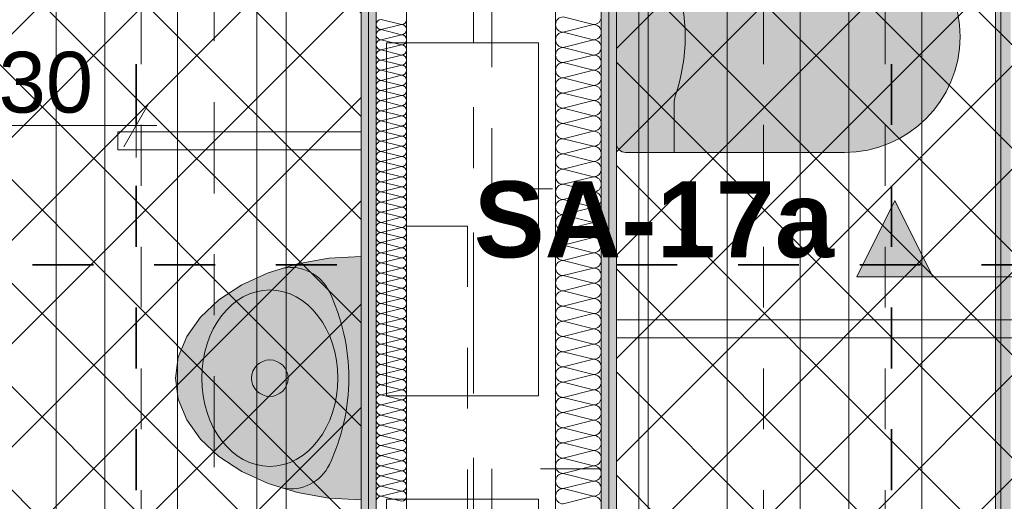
# Model space of a CAD drawing. Header units: metres. Extents: x -3.6 to 84.5, y -11 to 16.8.
# Tile 254 of 256: x 43 to 44.6, y 2.5 to 3.3. Entities that reach past the tile are written whole.
import ezdxf

# ---------------------------------------------------------------- set-up
doc = ezdxf.new("R2010")
doc.units = ezdxf.units.M
doc.header["$MEASUREMENT"] = 0
for name, pattern in [('Achse', [0.2, 0.1, -0.05, 0, -0.05]), ('Punktlinie weit', [0.06, 0.01, -0.05]), ('Schnittlinie', [0.3, 0.15, -0.075, 0, -0.075]), ('Strichlinie doppelt', [0.546806, 0.264583, -0.105833, 0.070556, -0.105833]), ('STRICHPUNKT', [0.015, 0.0075, -0.00375, 0, -0.00375])]:
    doc.linetypes.add(name, pattern=pattern)
for name, color, linetype in [('154 - Bemaßung_ Beschriftung.Ausbau - Deckenspiegel', 7, 'Continuous'), ('203 - Marker.Schnitt - Ausbaudetail SA', 7, 'Continuous'), ('305 - Elemente.Linie_ Schraffur - Deckenspiegel', 7, 'Continuous'), ('451 - Universal.Achsen Raster', 7, 'Continuous'), ('Neubau_606 - Struktur.Wand Innen Ausbau', 7, 'Continuous'), ('Neubau_651 - Abdeckung.Decke abgehängt_ bekleidet', 7, 'Continuous'), ('Neubau_653 - Abdeckung.TB Verkofferung', 7, 'Continuous'), ('Neubau_702 - Einrichtung.Möbel Sanitär', 7, 'Continuous'), ('Neubau_802 - HKLSE.Sanitär', 7, 'Continuous')]:
    doc.layers.add(name, color=color, linetype=linetype)
doc.styles.add('ERSTELLTER_STIL_1', font='txt')
doc.styles.add('ERSTELLTER_STIL_2', font='txt')
doc.dimstyles.new('ERSTELLTER_STIL__1', dxfattribs={"dimtxt": 0.1, "dimasz": 0.0532, "dimexe": 0.18, "dimexo": 0.0625, "dimgap": 0, "dimtad": 1, "dimzin": 0, "dimdsep": 46, "dimtxsty": 'ERSTELLTER_STIL_2', "dimblk": 'ARROWHEAD_2', "dimblk1": 'ARROWHEAD_2', "dimblk2": 'ARROWHEAD_2', "dimcen": 0.09, "dimse1": 1, "dimse2": 1, "dimclrd": 7, "dimclre": 7, "dimclrt": 7, "dimazin": 0, "dimtfac": 1, "dimtdec": 4, "dimtmove": 0, "dimatfit": 3, "dimfxl": 1, "dimtolj": 1, "dimtzin": 0, "dimarcsym": 0})
doc.dimstyles.new('ERSTELLTER_STIL__2', dxfattribs={"dimtxt": 0.1, "dimasz": 0.0532, "dimexe": 0.18, "dimexo": 0.0625, "dimgap": 0, "dimtad": 1, "dimtih": 1, "dimtoh": 1, "dimzin": 0, "dimdsep": 46, "dimtxsty": 'ERSTELLTER_STIL_2', "dimblk": 'ARROWHEAD_2', "dimblk1": 'ARROWHEAD_2', "dimblk2": 'ARROWHEAD_2', "dimcen": 0.09, "dimse1": 1, "dimse2": 1, "dimclrd": 7, "dimclre": 7, "dimclrt": 7, "dimazin": 0, "dimtfac": 1, "dimtdec": 4, "dimtmove": 0, "dimatfit": 3, "dimfxl": 1, "dimtolj": 1, "dimtzin": 0, "dimarcsym": 0})
pattern_1 = [(45, (0, 0), (-0.01767767, 0.01767767), [0, -0.025])]
pattern_2 = [(45, (0, 0), (-0.0848528, 0.0848528), []), (135, (0, 0), (0.0848528, 0.0848528), [])]

# ---------------------------------------------------------------- blocks, each defined once
blk = doc.blocks.new('*X146')
at = {"layer": 'Neubau_606 - Struktur.Wand Innen Ausbau', "color": 7, "linetype": 'Continuous', "lineweight": 5}
for p, q in [((43.5783, 3.2833), (43.6117, 3.275)), ((43.5783, 3.2667), (43.6117, 3.275)), ((43.5783, 3.2667), (43.6117, 3.2583)), ((43.5783, 3.25), (43.6117, 3.2583)), ((43.5783, 3.25), (43.6117, 3.2417)), ((43.5783, 3.2333), (43.6117, 3.2417)), ((43.5783, 3.2333), (43.6117, 3.225)), ((43.5783, 3.2167), (43.6117, 3.225)), ((43.5783, 3.2167), (43.6117, 3.2083)), ((43.5783, 3.2), (43.6117, 3.2083)), ((43.5783, 3.2), (43.6117, 3.1917)), ((43.5783, 3.1833), (43.6117, 3.1917)), ((43.5783, 3.1833), (43.6117, 3.175)), ((43.5783, 3.1667), (43.6117, 3.175)), ((43.5783, 3.1667), (43.6117, 3.1583)), ((43.5783, 3.15), (43.6117, 3.1583)), ((43.5783, 3.15), (43.6117, 3.1417)), ((43.5783, 3.1333), (43.6117, 3.1417)), ((43.5783, 3.1333), (43.6117, 3.125)), ((43.5783, 3.1167), (43.6117, 3.125)), ((43.5783, 3.1167), (43.6117, 3.1083)), ((43.5783, 3.1), (43.6117, 3.1083)), ((43.5783, 3.1), (43.6117, 3.0917)), ((43.5783, 3.0833), (43.6117, 3.0917)), ((43.5783, 3.0833), (43.6117, 3.075)), ((43.5783, 3.0667), (43.6117, 3.075)), ((43.5783, 3.0667), (43.6117, 3.0583)), ((43.5783, 3.05), (43.6117, 3.0583)), ((43.5783, 3.05), (43.6117, 3.0417)), ((43.5783, 3.0333), (43.6117, 3.0417)), ((43.5783, 3.0333), (43.6117, 3.025)), ((43.5783, 3.0167), (43.6117, 3.025)), ((43.5783, 3.0167), (43.6117, 3.0083)), ((43.5783, 3), (43.6117, 3.0083)), ((43.5783, 3), (43.6117, 2.9917)), ((43.5783, 2.9833), (43.6117, 2.9917)), ((43.5783, 2.9833), (43.6117, 2.975)), ((43.5783, 2.9667), (43.6117, 2.975)), ((43.5783, 2.9667), (43.6117, 2.9583)), ((43.5783, 2.95), (43.6117, 2.9583)), ((43.5783, 2.95), (43.6117, 2.9417)), ((43.5783, 2.9333), (43.6117, 2.9417)), ((43.5783, 2.9333), (43.6117, 2.925)), ((43.5783, 2.9167), (43.6117, 2.925)), ((43.5783, 2.9167), (43.6117, 2.9083)), ((43.5783, 2.9), (43.6117, 2.9083)), ((43.5783, 2.9), (43.6117, 2.8917)), ((43.5783, 2.8833), (43.6117, 2.8917)), ((43.5783, 2.8833), (43.6117, 2.875)), ((43.5783, 2.8667), (43.6117, 2.875)), ((43.5783, 2.8667), (43.6117, 2.8583)), ((43.5783, 2.85), (43.6117, 2.8583)), ((43.5783, 2.85), (43.6117, 2.8417)), ((43.5783, 2.8333), (43.6117, 2.8417)), ((43.5783, 2.8333), (43.6117, 2.825)), ((43.5783, 2.8167), (43.6117, 2.825)), ((43.5783, 2.8167), (43.6117, 2.8083)), ((43.5783, 2.8), (43.6117, 2.8083)), ((43.5783, 2.8), (43.6117, 2.7917)), ((43.5783, 2.7833), (43.6117, 2.7917)), ((43.5783, 2.7833), (43.6117, 2.775)), ((43.5783, 2.7667), (43.6117, 2.775)), ((43.5783, 2.7667), (43.6117, 2.7583)), ((43.5783, 2.75), (43.6117, 2.7583)), ((43.5783, 2.75), (43.6117, 2.7417)), ((43.5783, 2.7333), (43.6117, 2.7417)), ((43.5783, 2.7333), (43.6117, 2.725)), ((43.5783, 2.7167), (43.6117, 2.725)), ((43.5783, 2.7167), (43.6117, 2.7083)), ((43.5783, 2.7), (43.6117, 2.7083)), ((43.5783, 2.7), (43.6117, 2.6917)), ((43.5783, 2.6833), (43.6117, 2.6917)), ((43.5783, 2.6833), (43.6117, 2.675)), ((43.5783, 2.6667), (43.6117, 2.675)), ((43.5783, 2.6667), (43.6117, 2.6583)), ((43.5783, 2.65), (43.6117, 2.6583)), ((43.5783, 2.65), (43.6117, 2.6417)), ((43.5783, 2.6333), (43.6117, 2.6417)), ((43.5783, 2.6333), (43.6117, 2.625)), ((43.5783, 2.6167), (43.6117, 2.625)), ((43.5783, 2.6167), (43.6117, 2.6083)), ((43.5783, 2.6), (43.6117, 2.6083)), ((43.5783, 2.6), (43.6117, 2.5917)), ((43.5783, 2.5833), (43.6117, 2.5917)), ((43.5783, 2.5833), (43.6117, 2.575)), ((43.5783, 2.5667), (43.6117, 2.575)), ((43.5783, 2.5667), (43.6117, 2.5583)), ((43.5783, 2.55), (43.6117, 2.5583)), ((43.5783, 2.55), (43.6117, 2.5417)), ((43.5783, 2.5333), (43.6117, 2.5417)), ((43.5783, 2.5333), (43.6117, 2.525)), ((43.5783, 2.5167), (43.6117, 2.525)), ((43.5783, 2.5167), (43.6117, 2.5083)), ((43.5783, 2.5), (43.6117, 2.5083)), ((43.5783, 2.5), (43.6117, 2.4917))]:
    blk.add_line(p, q, dxfattribs=at)
for centre, start, end in [((43.5783, 3.275), 90, 180), ((43.5783, 3.275), 180, 270), ((43.6117, 3.2833), 270, 0), ((43.6117, 3.2667), 0, 90), ((43.5783, 3.2583), 90, 180), ((43.5783, 3.2583), 180, 270), ((43.6117, 3.2667), 270, 0), ((43.6117, 3.25), 0, 90), ((43.5783, 3.2417), 90, 180), ((43.5783, 3.2417), 180, 270), ((43.6117, 3.25), 270, 0), ((43.6117, 3.2333), 0, 90), ((43.5783, 3.225), 90, 180), ((43.5783, 3.225), 180, 270), ((43.6117, 3.2333), 270, 0), ((43.6117, 3.2167), 0, 90), ((43.5783, 3.2083), 90, 180), ((43.5783, 3.2083), 180, 270), ((43.6117, 3.2167), 270, 0), ((43.6117, 3.2), 0, 90), ((43.5783, 3.1917), 90, 180), ((43.5783, 3.1917), 180, 270), ((43.6117, 3.2), 270, 0), ((43.6117, 3.1833), 0, 90), ((43.5783, 3.175), 90, 180), ((43.5783, 3.175), 180, 270), ((43.6117, 3.1833), 270, 0), ((43.6117, 3.1667), 0, 90), ((43.5783, 3.1583), 90, 180), ((43.5783, 3.1583), 180, 270), ((43.6117, 3.1667), 270, 0), ((43.6117, 3.15), 0, 90), ((43.5783, 3.1417), 90, 180), ((43.5783, 3.1417), 180, 270), ((43.6117, 3.15), 270, 0), ((43.6117, 3.1333), 0, 90), ((43.5783, 3.125), 90, 180), ((43.5783, 3.125), 180, 270), ((43.6117, 3.1333), 270, 0), ((43.6117, 3.1167), 0, 90), ((43.5783, 3.1083), 90, 180), ((43.6117, 3.1167), 270, 0), ((43.5783, 3.1083), 180, 270), ((43.5783, 3.0917), 90, 180), ((43.6117, 3.1), 0, 90), ((43.6117, 3.1), 270, 0), ((43.5783, 3.0917), 180, 270), ((43.5783, 3.075), 90, 180), ((43.6117, 3.0833), 0, 90), ((43.6117, 3.0833), 270, 0), ((43.5783, 3.075), 180, 270), ((43.5783, 3.0583), 90, 180), ((43.6117, 3.0667), 0, 90), ((43.6117, 3.0667), 270, 0), ((43.5783, 3.0583), 180, 270), ((43.5783, 3.0417), 90, 180), ((43.6117, 3.05), 0, 90), ((43.6117, 3.05), 270, 0), ((43.5783, 3.0417), 180, 270), ((43.5783, 3.025), 90, 180), ((43.6117, 3.0333), 0, 90), ((43.6117, 3.0333), 270, 0), ((43.5783, 3.025), 180, 270), ((43.5783, 3.0083), 90, 180), ((43.6117, 3.0167), 0, 90), ((43.6117, 3.0167), 270, 0), ((43.5783, 3.0083), 180, 270), ((43.5783, 2.9917), 90, 180), ((43.6117, 3), 0, 90), ((43.6117, 3), 270, 0), ((43.5783, 2.9917), 180, 270), ((43.5783, 2.975), 90, 180), ((43.6117, 2.9833), 0, 90), ((43.6117, 2.9833), 270, 0), ((43.5783, 2.975), 180, 270), ((43.5783, 2.9583), 90, 180), ((43.6117, 2.9667), 0, 90), ((43.6117, 2.9667), 270, 0), ((43.5783, 2.9583), 180, 270), ((43.5783, 2.9417), 90, 180), ((43.6117, 2.95), 0, 90), ((43.6117, 2.95), 270, 0), ((43.5783, 2.9417), 180, 270), ((43.5783, 2.925), 90, 180), ((43.6117, 2.9333), 0, 90), ((43.6117, 2.9333), 270, 0), ((43.5783, 2.925), 180, 270), ((43.5783, 2.9083), 90, 180), ((43.6117, 2.9167), 0, 90), ((43.6117, 2.9167), 270, 0), ((43.5783, 2.9083), 180, 270), ((43.5783, 2.8917), 90, 180), ((43.6117, 2.9), 0, 90), ((43.6117, 2.9), 270, 0), ((43.5783, 2.8917), 180, 270), ((43.5783, 2.875), 90, 180), ((43.6117, 2.8833), 0, 90), ((43.6117, 2.8833), 270, 0), ((43.5783, 2.875), 180, 270), ((43.5783, 2.8583), 90, 180), ((43.6117, 2.8667), 0, 90), ((43.6117, 2.8667), 270, 0), ((43.5783, 2.8583), 180, 270), ((43.5783, 2.8417), 90, 180), ((43.6117, 2.85), 0, 90), ((43.6117, 2.85), 270, 0), ((43.5783, 2.8417), 180, 270), ((43.5783, 2.825), 90, 180), ((43.6117, 2.8333), 0, 90), ((43.6117, 2.8333), 270, 0), ((43.5783, 2.825), 180, 270), ((43.6117, 2.8167), 0, 90), ((43.5783, 2.8083), 90, 180), ((43.5783, 2.8083), 180, 270), ((43.6117, 2.8167), 270, 0), ((43.6117, 2.8), 0, 90), ((43.5783, 2.7917), 90, 180), ((43.5783, 2.7917), 180, 270), ((43.6117, 2.8), 270, 0), ((43.6117, 2.7833), 0, 90), ((43.5783, 2.775), 90, 180), ((43.5783, 2.775), 180, 270), ((43.6117, 2.7833), 270, 0), ((43.6117, 2.7667), 0, 90), ((43.5783, 2.7583), 90, 180), ((43.5783, 2.7583), 180, 270), ((43.6117, 2.7667), 270, 0), ((43.6117, 2.75), 0, 90), ((43.5783, 2.7417), 90, 180), ((43.5783, 2.7417), 180, 270), ((43.6117, 2.75), 270, 0), ((43.6117, 2.7333), 0, 90), ((43.5783, 2.725), 90, 180), ((43.5783, 2.725), 180, 270), ((43.6117, 2.7333), 270, 0), ((43.6117, 2.7167), 0, 90), ((43.5783, 2.7083), 90, 180), ((43.5783, 2.7083), 180, 270), ((43.6117, 2.7167), 270, 0), ((43.6117, 2.7), 0, 90), ((43.5783, 2.6917), 90, 180), ((43.5783, 2.6917), 180, 270), ((43.6117, 2.7), 270, 0), ((43.6117, 2.6833), 0, 90), ((43.5783, 2.675), 90, 180), ((43.5783, 2.675), 180, 270), ((43.6117, 2.6833), 270, 0), ((43.6117, 2.6667), 0, 90), ((43.5783, 2.6583), 90, 180), ((43.5783, 2.6583), 180, 270), ((43.6117, 2.6667), 270, 0), ((43.6117, 2.65), 0, 90), ((43.5783, 2.6417), 90, 180), ((43.5783, 2.6417), 180, 270), ((43.6117, 2.65), 270, 0), ((43.6117, 2.6333), 0, 90), ((43.5783, 2.625), 90, 180), ((43.5783, 2.625), 180, 270), ((43.6117, 2.6333), 270, 0), ((43.6117, 2.6167), 0, 90), ((43.5783, 2.6083), 90, 180), ((43.5783, 2.6083), 180, 270), ((43.6117, 2.6167), 270, 0), ((43.6117, 2.6), 0, 90), ((43.5783, 2.5917), 90, 180), ((43.5783, 2.5917), 180, 270), ((43.6117, 2.6), 270, 0), ((43.6117, 2.5833), 0, 90), ((43.5783, 2.575), 90, 180), ((43.5783, 2.575), 180, 270), ((43.6117, 2.5833), 270, 0), ((43.6117, 2.5667), 0, 90), ((43.5783, 2.5583), 90, 180), ((43.5783, 2.5583), 180, 270), ((43.6117, 2.5667), 270, 0), ((43.6117, 2.55), 0, 90), ((43.5783, 2.5417), 90, 180), ((43.6117, 2.55), 270, 0), ((43.5783, 2.5417), 180, 270), ((43.5783, 2.525), 90, 180), ((43.6117, 2.5333), 0, 90), ((43.6117, 2.5333), 270, 0), ((43.5783, 2.525), 180, 270), ((43.5783, 2.5083), 90, 180), ((43.6117, 2.5167), 0, 90), ((43.6117, 2.5167), 270, 0), ((43.5783, 2.5083), 180, 270), ((43.5783, 2.4917), 90, 180), ((43.6117, 2.5), 0, 90), ((43.6117, 2.5), 270, 0)]:
    blk.add_arc(centre, 0.00833, start, end, dxfattribs=at)
blk = doc.blocks.new('*X166')
at = {"layer": 'Neubau_606 - Struktur.Wand Innen Ausbau', "color": 7, "linetype": 'Continuous', "lineweight": 5}
for p, q in [((43.9275, 3.275), (43.8775, 3.2875)), ((43.9275, 3.275), (43.8775, 3.2625)), ((43.9275, 3.25), (43.8775, 3.2625)), ((43.9275, 3.25), (43.8775, 3.2375)), ((43.9275, 3.225), (43.8775, 3.2375)), ((43.9275, 3.225), (43.8775, 3.2125)), ((43.9275, 3.2), (43.8775, 3.2125)), ((43.9275, 3.2), (43.8775, 3.1875)), ((43.9275, 3.175), (43.8775, 3.1875)), ((43.9275, 3.175), (43.8775, 3.1625)), ((43.9275, 3.15), (43.8775, 3.1625)), ((43.9275, 3.15), (43.8775, 3.1375)), ((43.9275, 3.125), (43.8775, 3.1375)), ((43.9275, 3.125), (43.8775, 3.1125)), ((43.9275, 3.1), (43.8775, 3.1125)), ((43.9275, 3.1), (43.8775, 3.0875)), ((43.9275, 3.075), (43.8775, 3.0875)), ((43.9275, 3.075), (43.8775, 3.0625)), ((43.9275, 3.05), (43.8775, 3.0625)), ((43.9275, 3.05), (43.8775, 3.0375)), ((43.9275, 3.025), (43.8775, 3.0375)), ((43.9275, 3.025), (43.8775, 3.0125)), ((43.9275, 3), (43.8775, 3.0125)), ((43.9275, 3), (43.8775, 2.9875)), ((43.9275, 2.975), (43.8775, 2.9875)), ((43.9275, 2.975), (43.8775, 2.9625)), ((43.9275, 2.95), (43.8775, 2.9625)), ((43.9275, 2.95), (43.8775, 2.9375)), ((43.9275, 2.925), (43.8775, 2.9375)), ((43.9275, 2.925), (43.8775, 2.9125)), ((43.9275, 2.9), (43.8775, 2.9125)), ((43.9275, 2.9), (43.8775, 2.8875)), ((43.9275, 2.875), (43.8775, 2.8875)), ((43.9275, 2.875), (43.8775, 2.8625)), ((43.9275, 2.85), (43.8775, 2.8625)), ((43.9275, 2.85), (43.8775, 2.8375)), ((43.9275, 2.825), (43.8775, 2.8375)), ((43.9275, 2.825), (43.8775, 2.8125)), ((43.9275, 2.8), (43.8775, 2.8125)), ((43.9275, 2.8), (43.8775, 2.7875)), ((43.9275, 2.775), (43.8775, 2.7875)), ((43.9275, 2.775), (43.8775, 2.7625)), ((43.9275, 2.75), (43.8775, 2.7625)), ((43.9275, 2.75), (43.8775, 2.7375)), ((43.9275, 2.725), (43.8775, 2.7375)), ((43.9275, 2.725), (43.8775, 2.7125)), ((43.9275, 2.7), (43.8775, 2.7125)), ((43.9275, 2.7), (43.8775, 2.6875)), ((43.9275, 2.675), (43.8775, 2.6875)), ((43.9275, 2.675), (43.8775, 2.6625)), ((43.9275, 2.65), (43.8775, 2.6625)), ((43.9275, 2.65), (43.8775, 2.6375)), ((43.9275, 2.625), (43.8775, 2.6375)), ((43.9275, 2.625), (43.8775, 2.6125)), ((43.9275, 2.6), (43.8775, 2.6125)), ((43.9275, 2.6), (43.8775, 2.5875)), ((43.9275, 2.575), (43.8775, 2.5875)), ((43.9275, 2.575), (43.8775, 2.5625)), ((43.9275, 2.55), (43.8775, 2.5625)), ((43.9275, 2.55), (43.8775, 2.5375)), ((43.9275, 2.525), (43.8775, 2.5375)), ((43.9275, 2.525), (43.8775, 2.5125)), ((43.9275, 2.5), (43.8775, 2.5125)), ((43.9275, 2.5), (43.8775, 2.4875))]:
    blk.add_line(p, q, dxfattribs=at)
for centre, start, end in [((43.8775, 3.275), 90, 180), ((43.9275, 3.2875), 270, 360), ((43.8775, 3.275), 180, 270), ((43.9275, 3.2625), 360, 90), ((43.8775, 3.25), 90, 180), ((43.9275, 3.2625), 270, 360), ((43.8775, 3.25), 180, 270), ((43.9275, 3.2375), 360, 90), ((43.8775, 3.225), 90, 180), ((43.8775, 3.225), 180, 270), ((43.9275, 3.2375), 270, 360), ((43.9275, 3.2125), 360, 90), ((43.8775, 3.2), 90, 180), ((43.9275, 3.2125), 270, 360), ((43.8775, 3.2), 180, 270), ((43.9275, 3.1875), 360, 90), ((43.8775, 3.175), 90, 180), ((43.8775, 3.175), 180, 270), ((43.9275, 3.1875), 270, 360), ((43.9275, 3.1625), 360, 90), ((43.8775, 3.15), 90, 180), ((43.9275, 3.1625), 270, 360), ((43.8775, 3.15), 180, 270), ((43.9275, 3.1375), 360, 90), ((43.8775, 3.125), 90, 180), ((43.8775, 3.125), 180, 270), ((43.9275, 3.1375), 270, 360), ((43.9275, 3.1125), 360, 90), ((43.8775, 3.1), 90, 180), ((43.9275, 3.1125), 270, 360), ((43.8775, 3.1), 180, 270), ((43.9275, 3.0875), 360, 90), ((43.8775, 3.075), 90, 180), ((43.9275, 3.0875), 270, 360), ((43.8775, 3.075), 180, 270), ((43.8775, 3.05), 90, 180), ((43.9275, 3.0625), 360, 90), ((43.9275, 3.0625), 270, 360), ((43.8775, 3.05), 180, 270), ((43.9275, 3.0375), 360, 90), ((43.8775, 3.025), 90, 180), ((43.9275, 3.0375), 270, 360), ((43.8775, 3.025), 180, 270), ((43.8775, 3), 90, 180), ((43.9275, 3.0125), 360, 90), ((43.9275, 3.0125), 270, 360), ((43.8775, 3), 180, 270), ((43.9275, 2.9875), 360, 90), ((43.8775, 2.975), 90, 180), ((43.9275, 2.9875), 270, 360), ((43.8775, 2.975), 180, 270), ((43.9275, 2.9625), 360, 90), ((43.8775, 2.95), 90, 180), ((43.8775, 2.95), 180, 270), ((43.9275, 2.9625), 270, 360), ((43.9275, 2.9375), 360, 90), ((43.8775, 2.925), 90, 180), ((43.9275, 2.9375), 270, 360), ((43.8775, 2.925), 180, 270), ((43.9275, 2.9125), 360, 90), ((43.8775, 2.9), 90, 180), ((43.8775, 2.9), 180, 270), ((43.9275, 2.9125), 270, 360), ((43.9275, 2.8875), 360, 90), ((43.8775, 2.875), 90, 180), ((43.9275, 2.8875), 270, 360), ((43.8775, 2.875), 180, 270), ((43.9275, 2.8625), 360, 90), ((43.8775, 2.85), 90, 180), ((43.8775, 2.85), 180, 270), ((43.9275, 2.8625), 270, 360), ((43.9275, 2.8375), 360, 90), ((43.8775, 2.825), 90, 180), ((43.9275, 2.8375), 270, 360), ((43.8775, 2.825), 180, 270), ((43.9275, 2.8125), 360, 90), ((43.8775, 2.8), 90, 180), ((43.9275, 2.8125), 270, 360), ((43.8775, 2.8), 180, 270), ((43.8775, 2.775), 90, 180), ((43.9275, 2.7875), 360, 90), ((43.9275, 2.7875), 270, 360), ((43.8775, 2.775), 180, 270), ((43.9275, 2.7625), 360, 90), ((43.8775, 2.75), 90, 180), ((43.9275, 2.7625), 270, 360), ((43.8775, 2.75), 180, 270), ((43.8775, 2.725), 90, 180), ((43.9275, 2.7375), 360, 90), ((43.9275, 2.7375), 270, 360), ((43.8775, 2.725), 180, 270), ((43.9275, 2.7125), 360, 90), ((43.8775, 2.7), 90, 180), ((43.9275, 2.7125), 270, 360), ((43.8775, 2.7), 180, 270), ((43.9275, 2.6875), 360, 90), ((43.8775, 2.675), 90, 180), ((43.8775, 2.675), 180, 270), ((43.9275, 2.6875), 270, 360), ((43.9275, 2.6625), 360, 90), ((43.8775, 2.65), 90, 180), ((43.9275, 2.6625), 270, 360), ((43.8775, 2.65), 180, 270), ((43.9275, 2.6375), 360, 90), ((43.8775, 2.625), 90, 180), ((43.8775, 2.625), 180, 270), ((43.9275, 2.6375), 270, 360), ((43.9275, 2.6125), 360, 90), ((43.8775, 2.6), 90, 180), ((43.9275, 2.6125), 270, 360), ((43.8775, 2.6), 180, 270), ((43.9275, 2.5875), 360, 90), ((43.8775, 2.575), 90, 180), ((43.8775, 2.575), 180, 270), ((43.9275, 2.5875), 270, 360), ((43.9275, 2.5625), 360, 90), ((43.8775, 2.55), 90, 180), ((43.9275, 2.5625), 270, 360), ((43.8775, 2.55), 180, 270), ((43.9275, 2.5375), 360, 90), ((43.8775, 2.525), 90, 180), ((43.9275, 2.5375), 270, 360), ((43.8775, 2.525), 180, 270), ((43.8775, 2.5), 90, 180), ((43.9275, 2.5125), 360, 90), ((43.9275, 2.5125), 270, 360), ((43.8775, 2.5), 180, 270), ((43.9275, 2.4875), 360, 90)]:
    blk.add_arc(centre, 0.0125, start, end, dxfattribs=at)
blk = doc.blocks.new('*D335')
at = {"layer": '154 - Bemaßung_ Beschriftung.Ausbau - Deckenspiegel', "color": 7, "linetype": 'Continuous', "lineweight": 5}
for p, q in [((42.6997, 3.81), (42.6997, 3.8442)), ((42.7347, 3.7898), (42.6647, 3.8302)), ((42.7522, 3.81), (42.6472, 3.81)), ((42.6997, 2.73), (42.6997, 3.81)), ((42.6647, 2.7502), (42.7347, 2.7098)), ((42.7522, 2.73), (42.6472, 2.73))]:
    blk.add_line(p, q, dxfattribs=at)
at = {"layer": '154 - Bemaßung_ Beschriftung.Ausbau - Deckenspiegel', "color": 7, "lineweight": 5, "insert": (42.6797, 3.137), "char_height": 0.1, "attachment_point": 7, "rotation": 90, "style": 'ERSTELLTER_STIL_2'}
blk.add_mtext('\\A1;{\\pql;\\fArial|b0|i0|c0|p38;1,08}', dxfattribs=at)
blk = doc.blocks.new('ARROWHEAD_2')
at = {"color": 0, "linetype": 'Continuous', "lineweight": 0}
for p, q in [((-0.378, -0.655), (0.378, 0.655)), ((0, 0), (-1, 0))]:
    blk.add_line(p, q, dxfattribs=at)
blk = doc.blocks.new('*D339')
at = {"layer": '154 - Bemaßung_ Beschriftung.Ausbau - Deckenspiegel', "color": 7, "linetype": 'Continuous', "lineweight": 5}
for p, q in [((42.6997, 3.81), (42.6997, 3.8442)), ((42.7347, 3.7898), (42.6647, 3.8302)), ((42.7522, 3.81), (42.6472, 3.81)), ((42.6997, 2.73), (42.6997, 3.81)), ((42.6647, 2.7502), (42.7347, 2.7098)), ((42.7522, 2.73), (42.6472, 2.73))]:
    blk.add_line(p, q, dxfattribs=at)
at = {"layer": '154 - Bemaßung_ Beschriftung.Ausbau - Deckenspiegel', "color": 7, "lineweight": 5, "insert": (42.6797, 3.137), "char_height": 0.1, "attachment_point": 7, "rotation": 90, "style": 'ERSTELLTER_STIL_2'}
blk.add_mtext('\\A1;{\\pql;\\fArial|b0|i0|c0|p38;1,08}', dxfattribs=at)
blk = doc.blocks.new('*D341')
at = {"layer": '154 - Bemaßung_ Beschriftung.Ausbau - Deckenspiegel', "color": 7, "linetype": 'Continuous', "lineweight": 5}
for p, q in [((46.318, 2.7502), (46.388, 2.7098)), ((46.4055, 2.73), (46.3005, 2.73)), ((46.353, 1.83), (46.353, 2.73)), ((46.318, 1.8502), (46.388, 1.8098)), ((46.4055, 1.83), (46.3005, 1.83))]:
    blk.add_line(p, q, dxfattribs=at)
at = {"layer": '154 - Bemaßung_ Beschriftung.Ausbau - Deckenspiegel', "color": 7, "lineweight": 5, "insert": (46.333, 2.2041), "char_height": 0.1, "attachment_point": 7, "rotation": 90, "style": 'ERSTELLTER_STIL_2'}
blk.add_mtext('\\A1;{\\pql;\\fArial|b0|i0|c0|p38;90}', dxfattribs=at)
blk = doc.blocks.new('*D342')
at = {"layer": '154 - Bemaßung_ Beschriftung.Ausbau - Deckenspiegel', "color": 7, "linetype": 'Continuous', "lineweight": 5}
for p, q in [((46.353, 3.81), (46.353, 3.8442)), ((46.388, 3.7898), (46.318, 3.8302)), ((46.4055, 3.81), (46.3005, 3.81)), ((46.353, 2.73), (46.353, 3.81)), ((46.318, 2.7502), (46.388, 2.7098)), ((46.4055, 2.73), (46.3005, 2.73))]:
    blk.add_line(p, q, dxfattribs=at)
at = {"layer": '154 - Bemaßung_ Beschriftung.Ausbau - Deckenspiegel', "color": 7, "lineweight": 5, "insert": (46.333, 3.137), "char_height": 0.1, "attachment_point": 7, "rotation": 90, "style": 'ERSTELLTER_STIL_2'}
blk.add_mtext('\\A1;{\\pql;\\fArial|b0|i0|c0|p38;1,08}', dxfattribs=at)
blk = doc.blocks.new('*D356')
at = {"layer": '154 - Bemaßung_ Beschriftung.Ausbau - Deckenspiegel', "color": 7, "linetype": 'Continuous', "lineweight": 5}
for p, q in [((38.8791, 2.9002), (38.9491, 2.8598)), ((38.9666, 2.88), (38.8616, 2.88)), ((38.9141, 2.28), (38.9141, 2.88)), ((38.8791, 2.3002), (38.9491, 2.2598)), ((38.9666, 2.28), (38.8616, 2.28))]:
    blk.add_line(p, q, dxfattribs=at)
at = {"layer": '154 - Bemaßung_ Beschriftung.Ausbau - Deckenspiegel', "color": 7, "lineweight": 5, "insert": (38.8941, 2.5041), "char_height": 0.1, "attachment_point": 7, "rotation": 90, "style": 'ERSTELLTER_STIL_2'}
blk.add_mtext('\\A1;{\\pql;\\fArial|b0|i0|c0|p38;60}', dxfattribs=at)
blk = doc.blocks.new('*D357')
at = {"layer": '154 - Bemaßung_ Beschriftung.Ausbau - Deckenspiegel', "color": 7, "linetype": 'Continuous', "lineweight": 5}
for p, q in [((38.8791, 3.5002), (38.9491, 3.4598)), ((38.9666, 3.48), (38.8616, 3.48)), ((38.9141, 2.88), (38.9141, 3.48)), ((38.8791, 2.9002), (38.9491, 2.8598)), ((38.9666, 2.88), (38.8616, 2.88))]:
    blk.add_line(p, q, dxfattribs=at)
at = {"layer": '154 - Bemaßung_ Beschriftung.Ausbau - Deckenspiegel', "color": 7, "lineweight": 5, "insert": (38.8941, 3.1041), "char_height": 0.1, "attachment_point": 7, "rotation": 90, "style": 'ERSTELLTER_STIL_2'}
blk.add_mtext('\\A1;{\\pql;\\fArial|b0|i0|c0|p38;60}', dxfattribs=at)
blk = doc.blocks.new('*D375')
at = {"layer": '154 - Bemaßung_ Beschriftung.Ausbau - Deckenspiegel', "color": 7, "linetype": 'Continuous', "lineweight": 5}
for p, q in [((42.875, 3.0564), (42.875, 3.1614)), ((43.175, 3.0564), (43.175, 3.1614)), ((42.8952, 3.1439), (42.8548, 3.0739)), ((43.1548, 3.0739), (43.1952, 3.1439)), ((42.8407, 3.1089), (42.875, 3.1089)), ((42.875, 3.1089), (43.175, 3.1089)), ((43.175, 3.1089), (43.2092, 3.1089))]:
    blk.add_line(p, q, dxfattribs=at)
at = {"layer": '154 - Bemaßung_ Beschriftung.Ausbau - Deckenspiegel', "color": 7, "lineweight": 5, "insert": (42.9491, 3.1289), "char_height": 0.1, "attachment_point": 7, "style": 'ERSTELLTER_STIL_2'}
blk.add_mtext('\\A1;{\\pql;\\fArial|b0|i0|c0|p38;30}', dxfattribs=at)

msp = doc.modelspace()

# ---------------------------------------------------------------- hatches: boundary and pattern name
at = {"layer": '203 - Marker.Schnitt - Ausbaudetail SA', "linetype": 'Continuous', "lineweight": 0, "true_color": 0x000000}
msp.add_hatch(color=18, dxfattribs=at).paths.add_polyline_path([(44.36, 2.8607), (44.485, 2.8607), (44.4225, 2.9857)])
at = {"layer": 'Neubau_606 - Struktur.Wand Innen Ausbau', "linetype": 'Continuous', "lineweight": 0, "true_color": 0x000000}
h = msp.add_hatch(dxfattribs=at)
h.set_pattern_fill('Gips_0001', color=18, style=0, pattern_type=2)
h.set_pattern_definition(pattern_1)
h.paths.add_polyline_path([(43.545, 4.0475), (43.545, 0.255), (43.5575, 0.255), (43.5575, 4.0475)])
h = msp.add_hatch(dxfattribs=at)
h.set_pattern_fill('Gips_0001', color=18, style=0, pattern_type=2)
h.set_pattern_definition(pattern_1)
h.paths.add_polyline_path([(43.57, 4.035), (43.5575, 4.035), (43.5575, 0.255), (43.57, 0.255)])
h = msp.add_hatch(dxfattribs=at)
h.set_pattern_fill('Gips_0001', color=18, style=0, pattern_type=2)
h.set_pattern_definition(pattern_1)
h.paths.add_polyline_path([(43.94, 3.7325), (43.94, 0.71), (43.9525, 0.71), (43.9525, 3.7294), (43.9483, 3.7325)])
h = msp.add_hatch(dxfattribs=at)
h.set_pattern_fill('Gips_0001', color=18, style=0, pattern_type=2)
h.set_pattern_definition(pattern_1)
h.paths.add_polyline_path([(43.9525, 3.72), (43.9525, 0.71), (43.965, 0.71), (43.965, 3.72)])
at = {"layer": 'Neubau_651 - Abdeckung.Decke abgehängt_ bekleidet', "linetype": 'Continuous', "lineweight": 13, "true_color": 0xffbfbf}
h = msp.add_hatch(dxfattribs=at)
h.set_pattern_fill('Raster_20x20_Diagonal_0001', color=254, style=0, pattern_type=2)
h.set_pattern_definition(pattern_2)
h.paths.add_polyline_path([(40.405, 0.7495), (43.545, 0.7495), (43.545, 3.81), (40.405, 3.81)])
h = msp.add_hatch(dxfattribs=at)
h.set_pattern_fill('Raster_20x20_Diagonal_0001', color=254, style=0, pattern_type=2)
h.set_pattern_definition(pattern_2)
h.paths.add_polyline_path([(43.965, 0.7495), (47.27, 0.7495), (47.27, 2.92), (46.895, 2.92), (46.895, 3.81), (43.965, 3.81)])
at = {"layer": 'Neubau_653 - Abdeckung.TB Verkofferung', "linetype": 'Continuous', "lineweight": 0, "true_color": 0x000000}
h = msp.add_hatch(dxfattribs=at)
h.set_pattern_fill('Gips_0001', color=18, style=0, pattern_type=2)
h.set_pattern_definition(pattern_1)
h.paths.add_polyline_path([(44.613, 5.19), (44.588, 5.19), (44.588, 0.7495), (44.613, 0.7495)])
at = {"layer": 'Neubau_702 - Einrichtung.Möbel Sanitär', "linetype": 'Continuous', "lineweight": 0, "true_color": 0x3a3a3a}
for points in [[(44.06, 3.445), (43.98, 3.445, 0.414214), (43.965, 3.43), (43.965, 3.08, 0.414214), (43.98, 3.065), (44.06, 3.065), (44.34, 3.065, 1), (44.34, 3.445)], [(43.545, 2.494), (43.545, 2.694), (43.545, 2.894), (43.492, 2.891), (43.4407, 2.8819), (43.3925, 2.8672), (43.349, 2.8472), (43.3114, 2.8226), (43.2809, 2.794), (43.2584, 2.7624), (43.2446, 2.7287), (43.24, 2.694), (43.2446, 2.6593), (43.2584, 2.6256), (43.2809, 2.594), (43.3114, 2.5654), (43.349, 2.5408), (43.3925, 2.5208), (43.4407, 2.5061), (43.492, 2.497)]]:
    msp.add_hatch(color=250, dxfattribs=at).paths.add_polyline_path(points)

# ---------------------------------------------------------------- linework, layer by layer
at = {"layer": '203 - Marker.Schnitt - Ausbaudetail SA', "color": 7, "linetype": 'Schnittlinie', "lineweight": 13}
for p, q in [((43.3036, 6.2975), (43.3036, -0.4425)), ((44.485, 2.8607), (44.95, 2.8607))]:
    msp.add_line(p, q, dxfattribs=at)
at = {"layer": '203 - Marker.Schnitt - Ausbaudetail SA', "color": 7, "linetype": 'Continuous', "lineweight": 13, "flags": 128}
msp.add_lwpolyline([(44.36, 2.8607), (44.485, 2.8607), (44.4225, 2.9857)], close=True, dxfattribs=at)
at = {"layer": '305 - Elemente.Linie_ Schraffur - Deckenspiegel', "color": 7, "linetype": 'STRICHPUNKT', "lineweight": 9}
for p, q in [((43.1835, 5.31), (43.1835, 0.645)), ((44.207, 5.31), (44.207, 0.645)), ((44.407, 5.31), (44.407, 0.645))]:
    msp.add_line(p, q, dxfattribs=at)
at = {"layer": '305 - Elemente.Linie_ Schraffur - Deckenspiegel', "color": 7, "linetype": 'Continuous', "lineweight": 9}
for p, q in [((43.422, 5.31), (43.422, 0.645)), ((44.002, 5.31), (44.002, 0.645)), ((43.587, 3.245), (43.837, 3.245)), ((43.587, 3.245), (43.587, 2.665)), ((43.837, 2.665), (43.837, 3.245)), ((43.587, 2.665), (43.837, 2.665)), ((43.587, 2.495), (43.587, 1.915)), ((43.587, 2.495), (43.837, 2.495)), ((43.837, 1.915), (43.837, 2.495))]:
    msp.add_line(p, q, dxfattribs=at)
at = {"layer": '305 - Elemente.Linie_ Schraffur - Deckenspiegel', "color": 7, "linetype": 'Continuous', "lineweight": 9, "flags": 128}
for points in [[(42.7935, 5.31), (43.3735, 5.31), (43.3735, 0.645), (42.7935, 0.645)], [(44.017, 5.31), (44.597, 5.31), (44.597, 0.645), (44.017, 0.645)]]:
    msp.add_lwpolyline(points, close=True, dxfattribs=at)
at = {"layer": '305 - Elemente.Linie_ Schraffur - Deckenspiegel', "color": 7, "linetype": 'Continuous', "lineweight": 9}
for points in [[(42.9235, 0.645), (43.0435, 0.645), (43.0435, 5.31), (42.9235, 5.31)], [(43.1235, 0.645), (43.2435, 0.645), (43.2435, 5.31), (43.1235, 5.31)], [(44.147, 0.645), (44.267, 0.645), (44.267, 5.31), (44.147, 5.31)], [(44.347, 0.645), (44.467, 0.645), (44.467, 5.31), (44.347, 5.31)]]:
    msp.add_lwpolyline(points, close=True, dxfattribs=at)
at = {"layer": '451 - Universal.Achsen Raster', "color": 160, "linetype": 'Strichlinie doppelt', "lineweight": 9, "true_color": 0x3232ff}
msp.add_line((43.73, -10.585), (43.73, 16.355), dxfattribs=at)
at = {"layer": 'Neubau_606 - Struktur.Wand Innen Ausbau', "color": 1, "linetype": 'Continuous', "lineweight": 5}
for p, q in [((43.5575, 4.035), (43.5575, 0.255)), ((43.57, 3.985), (43.57, 0.71)), ((43.94, 0.71), (43.94, 3.7325)), ((43.9525, 0.71), (43.9525, 3.7294))]:
    msp.add_line(p, q, dxfattribs=at)
at = {"layer": 'Neubau_606 - Struktur.Wand Innen Ausbau', "color": 1, "linetype": 'Continuous', "lineweight": 5, "flags": 128}
for points in [[(43.62, 0.71), (43.62, 3.985)], [(43.545, 3.81), (43.545, 0.255)], [(43.865, 3.795), (43.865, 0.71)], [(43.965, 0.71), (43.965, 3.72)]]:
    msp.add_lwpolyline(points, dxfattribs=at)
at = {"layer": 'Neubau_651 - Abdeckung.Decke abgehängt_ bekleidet', "color": 1, "linetype": 'Achse', "lineweight": 35}
for p, q in [((43.175, 3.81), (43.175, 0.7495)), ((44.4175, 3.81), (44.4175, 0.7495)), ((40.405, 2.88), (43.545, 2.88)), ((43.965, 2.88), (47.27, 2.88))]:
    msp.add_line(p, q, dxfattribs=at)
at = {"layer": 'Neubau_651 - Abdeckung.Decke abgehängt_ bekleidet', "color": 1, "linetype": 'Punktlinie weit', "lineweight": 13, "flags": 128}
for points in [[(40.405, 0.7495), (43.545, 0.7495), (43.545, 3.81), (40.405, 3.81)], [(43.965, 0.7495), (47.27, 0.7495), (47.27, 2.92), (46.895, 2.92), (46.895, 3.81), (43.965, 3.81)]]:
    msp.add_lwpolyline(points, close=True, dxfattribs=at)
at = {"layer": 'Neubau_653 - Abdeckung.TB Verkofferung', "color": 1, "linetype": 'Continuous', "lineweight": 9}
msp.add_line((44.588, 0.7495), (44.588, 5.19), dxfattribs=at)
at = {"layer": 'Neubau_653 - Abdeckung.TB Verkofferung', "color": 1, "linetype": 'Continuous', "lineweight": 5}
msp.add_line((44.588, 5.19), (44.588, 0.7495), dxfattribs=at)
at = {"layer": 'Neubau_702 - Einrichtung.Möbel Sanitär', "color": 7, "linetype": 'Continuous', "lineweight": 9, "true_color": 0xebebeb}
for p, q in [((44.06, 3.1484), (44.0615, 3.1572)), ((44.06, 3.065), (44.06, 3.1484))]:
    msp.add_line(p, q, dxfattribs=at)
at = {"layer": 'Neubau_702 - Einrichtung.Möbel Sanitär', "color": 7, "linetype": 'Continuous', "lineweight": 9, "true_color": 0xebebeb, "flags": 128}
msp.add_lwpolyline([(44.06, 3.445), (44.34, 3.445, -1), (44.34, 3.065), (44.06, 3.065), (43.98, 3.065, -0.414214), (43.965, 3.08), (43.965, 3.43, -0.414214), (43.98, 3.445)], format="xyb", close=True, dxfattribs=at)
at = {"layer": 'Neubau_702 - Einrichtung.Möbel Sanitär', "color": 1, "linetype": 'Continuous', "lineweight": 5, "flags": 128}
for points in [[(43.545, 3.099), (43.145, 3.099)], [(43.145, 3.099), (43.145, 3.069)], [(43.545, 3.069), (43.545, 3.099)], [(43.145, 3.069), (43.545, 3.069)]]:
    msp.add_lwpolyline(points, dxfattribs=at)
at = {"layer": 'Neubau_702 - Einrichtung.Möbel Sanitär', "color": 7, "linetype": 'Continuous', "lineweight": 9, "true_color": 0xebebeb, "flags": 128}
msp.add_lwpolyline([(43.545, 2.494), (43.492, 2.497), (43.4407, 2.5061), (43.3925, 2.5208), (43.349, 2.5408), (43.3114, 2.5654), (43.2809, 2.594), (43.2584, 2.6256), (43.2446, 2.6593), (43.24, 2.694), (43.2446, 2.7287), (43.2584, 2.7624), (43.2809, 2.794), (43.3114, 2.8226), (43.349, 2.8472), (43.3925, 2.8672), (43.4407, 2.8819), (43.492, 2.891), (43.545, 2.894), (43.545, 2.694)], close=True, dxfattribs=at)
at = {"layer": 'Neubau_702 - Einrichtung.Möbel Sanitär', "color": 1, "linetype": 'Continuous', "lineweight": 13, "flags": 128}
for points in [[(45.465, 2.79), (43.965, 2.79)], [(43.965, 2.79), (43.965, 2.76)], [(43.965, 2.76), (45.465, 2.76)]]:
    msp.add_lwpolyline(points, dxfattribs=at)
at = {"layer": 'Neubau_702 - Einrichtung.Möbel Sanitär', "color": 7, "linetype": 'Continuous', "lineweight": 9, "true_color": 0xebebeb}
msp.add_circle((43.395, 2.694), 0.03, dxfattribs=at)
for centre, radius, start, end in [((43.7803, 3.255), 0.2977, 340.8176, 19.1823), ((43.4297, 2.8058), 0.07, 25.4518, 100.8138), ((43.1949, 2.694), 0.3301, 359.9993, 25.4518), ((43.1949, 2.694), 0.3301, 334.5467, 359.9993), ((43.4297, 2.5822), 0.07, 259.1847, 334.5467)]:
    msp.add_arc(centre, radius, start, end, dxfattribs=at)
msp.add_ellipse((43.395, 2.694), major_axis=(0, 0.145), ratio=0.772414, dxfattribs=at)
at = {"layer": 'Neubau_802 - HKLSE.Sanitär', "color": 1, "linetype": 'STRICHPUNKT', "lineweight": 9, "flags": 128}
for points in [[(43.76, 3.505), (43.76, 3.005)], [(43.94, 3.005), (43.94, 3.505)], [(43.76, 3.005), (43.94, 3.005)], [(43.57, 2.944), (43.57, 2.444)], [(43.72, 2.944), (43.57, 2.944)], [(43.72, 2.444), (43.72, 2.944)], [(43.76, 2.545), (43.76, 2.045)], [(43.94, 2.545), (43.76, 2.545)], [(43.94, 2.045), (43.94, 2.545)]]:
    msp.add_lwpolyline(points, dxfattribs=at)

# ---------------------------------------------------------------- block references
at = {"layer": 'Neubau_606 - Struktur.Wand Innen Ausbau', "color": 1, "lineweight": 13}
for name in ['*X146', '*X166']:
    msp.add_blockref(name, (0, 0), dxfattribs=at)

# ---------------------------------------------------------------- texts
at = {"layer": '203 - Marker.Schnitt - Ausbaudetail SA', "color": 7, "lineweight": 13, "insert": (44.3225, 2.8907), "char_height": 0.125, "attachment_point": 9, "style": 'ERSTELLTER_STIL_1'}
msp.add_mtext('\\A1;{\\pqr;\\pt0;\\fArial|b1|i0|c0|p38;SA-17a}', dxfattribs=at)

# ---------------------------------------------------------------- dimensions: what is measured, and where the dimension line sits
at = {"layer": '154 - Bemaßung_ Beschriftung.Ausbau - Deckenspiegel', "color": 7, "linetype": 'Continuous', "lineweight": 5}
for base, p1, p2, picture, middle in [((42.6997, 3.81), (42.875, 2.73), (43.545, 3.81), '*D335', (42.6297, 3.2668)), ((42.6997, 3.81), (42.875, 2.73), (43.545, 3.81), '*D339', (42.6297, 3.2668)), ((46.353, 3.81), (42.875, 2.73), (43.545, 3.81), '*D342', (46.283, 3.2668)), ((38.9141, 3.48), (43.545, 2.88), (43.545, 3.48), '*D357', (38.8441, 3.1803)), ((38.9141, 2.88), (40.405, 2.28), (43.545, 2.88), '*D356', (38.8441, 2.5803)), ((46.353, 2.73), (42.875, 1.83), (42.875, 2.73), '*D341', (46.283, 2.2803))]:
    dim = msp.add_linear_dim(base=base, p1=p1, p2=p2, angle=90, dimstyle='ERSTELLTER_STIL__1', dxfattribs=at)
    dim.commit()
    dim.dimension.update_dxf_attribs({"geometry": picture, "text_midpoint": middle, "dimtype": 160, "text_rotation": 90})
dim = msp.add_linear_dim(base=(43.175, 3.1089), p1=(42.875, 2.73), p2=(43.175, 0.7495), dimstyle='ERSTELLTER_STIL__2', dxfattribs=at)
dim.commit()
dim.dimension.update_dxf_attribs({"geometry": '*D375', "text_midpoint": (43.0253, 3.1789), "dimtype": 160})

doc.saveas('drawing.dxf')
